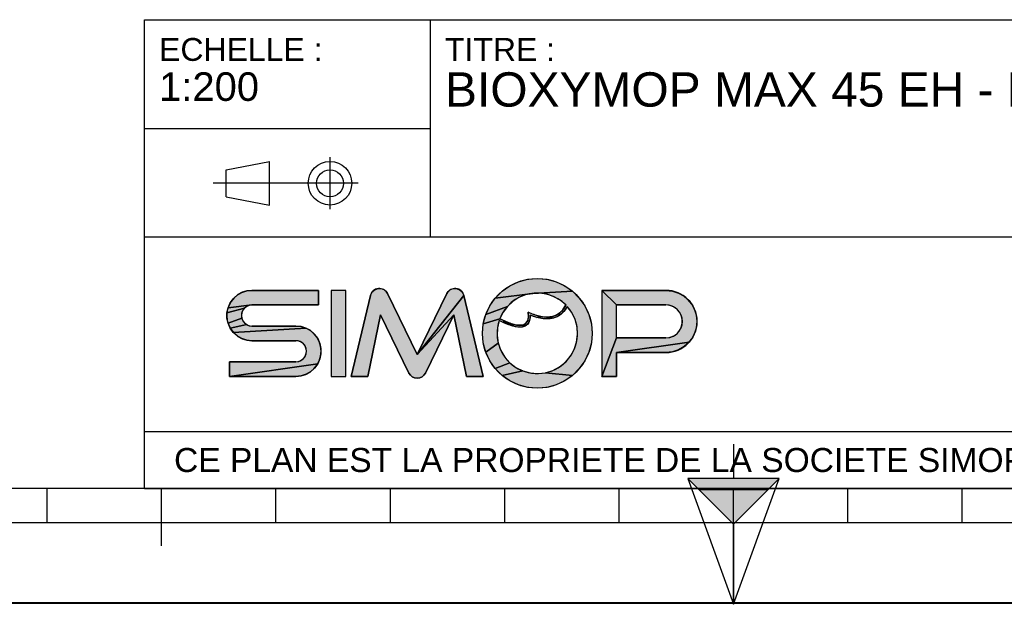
# Model space of a CAD drawing. Header units: millimetres. Extents: x 0 to 297, y 0 to 210.
# Tile 2 of 256: x 86 to 172, y 0 to 51. Entities that reach past the tile are written whole.
import ezdxf

# ---------------------------------------------------------------- set-up
doc = ezdxf.new("R2010")
doc.units = ezdxf.units.MM
doc.header["$LTSCALE"] = 16.335
doc.layers.get('0').update_dxf_attribs({"linetype": 'CONTINUOUS'})
doc.styles.get("Standard").update_dxf_attribs({"font": 'arial.ttf'})

# ---------------------------------------------------------------- blocks, each defined once
blk = doc.blocks.new('MARGEA4_BL0', base_point=(148.514, 105.014))
at = {"color": 7, "linetype": 'Continuous'}
for p, q in [((287.014, 10.014), (10.014, 10.014)), ((88.514, 7.014), (88.514, 10.014)), ((98.514, 5.014), (98.514, 10.014)), ((108.514, 7.014), (108.514, 10.014)), ((118.514, 7.014), (118.514, 10.014)), ((128.514, 7.014), (128.514, 10.014)), ((138.514, 7.014), (138.514, 10.014)), ((148.514, 0.014), (148.514, 10.014)), ((158.514, 7.014), (158.514, 10.014)), ((168.514, 7.014), (168.514, 10.014)), ((248.514, 7.014), (48.514, 7.014)), ((297.014, 0.014), (0.014, 0.014)), ((297.014, 0.014), (0.014, 0.014))]:
    blk.add_line(p, q, dxfattribs=at)
blk = doc.blocks.new('REPERE_ORIENTATION_BL1', base_point=(148.516, 6.898))
at = {"color": 7, "linetype": 'Continuous'}
for p, q in [((148.516, 13.898), (148.516, 10.898)), ((148.516, 6.898), (144.516, 10.898)), ((152.516, 10.898), (144.516, 10.898)), ((144.516, 10.898), (148.516, -0.102)), ((148.516, 6.898), (152.516, 10.898)), ((148.516, -0.102), (152.516, 10.898)), ((151.516, 9.898), (145.516, 9.898)), ((148.516, 6.898), (148.516, -0.102))]:
    blk.add_line(p, q, dxfattribs=at)
blk.add_solid([(144.516, 10.898), (148.516, 6.898), (152.516, 10.898)], dxfattribs=at)
blk = doc.blocks.new('ISO_BL3', base_point=(109.359, 36.711))
at = {"color": 2, "linetype": 'Continuous'}
for p, q in [((113.239, 34.434), (113.239, 38.988)), ((104.158, 37.894), (107.956, 38.612)), ((104.158, 35.528), (104.158, 37.894)), ((107.956, 34.81), (107.956, 38.612)), ((115.7, 36.711), (103.019, 36.711)), ((104.158, 35.528), (107.956, 34.81))]:
    blk.add_line(p, q, dxfattribs=at)
for radius in [1.901, 1.183]:
    blk.add_circle((113.239, 36.711), radius, dxfattribs=at)
blk = doc.blocks.new('LOGO-SIMOP-2009_BL4', base_point=(124.77, 23.589))
at = {"linetype": 'Continuous'}
for points in [[(131.363, 28.389), (132.197, 28.316), (133.005, 28.1), (133.763, 27.746), (134.449, 27.266), (130.961, 27.086), (127.686, 26.675), (128.278, 27.266), (128.963, 27.746), (129.722, 28.1), (130.53, 28.316)], [(105.954, 27.301), (106.412, 27.349), (112.22, 27.349), (112.22, 26.069), (106.412, 26.069), (104.319, 25.829), (104.507, 26.249), (104.777, 26.621), (105.119, 26.929), (105.517, 27.159)], [(117.578, 27.509), (117.792, 27.474), (117.99, 27.382), (118.155, 27.24), (118.276, 27.059), (120.86, 21.749), (124.06, 25.217), (121.579, 20.119), (121.455, 19.934), (121.284, 19.791), (121.08, 19.7), (120.86, 19.669), (120.639, 19.7), (120.436, 19.791), (120.265, 19.934), (120.141, 20.119), (117.66, 25.217), (116.54, 19.829), (115.1, 19.829), (116.778, 26.894), (116.857, 27.097), (116.987, 27.271), (117.16, 27.404), (117.362, 27.485)], [(123.927, 27.474), (124.142, 27.509), (124.358, 27.485), (124.56, 27.404), (124.732, 27.271), (124.863, 27.097), (124.941, 26.894), (120.86, 21.749), (123.444, 27.059), (123.565, 27.24), (123.73, 27.382)], [(124.06, 25.217), (120.86, 21.749), (124.941, 26.894), (126.62, 19.829), (125.18, 19.829)], [(129.751, 26.718), (129.215, 26.377), (128.749, 25.946), (126.853, 25.231), (127.207, 25.989), (127.686, 26.675), (130.961, 27.086), (130.34, 26.957)], [(131.596, 27.101), (130.961, 27.086), (134.449, 27.266), (135.04, 26.675), (135.52, 25.989), (135.874, 25.231), (136.091, 24.423), (136.163, 23.589), (136.091, 22.756), (135.874, 21.947), (135.52, 21.189), (135.04, 20.504), (134.449, 19.912), (132.075, 20.142), (132.717, 20.34), (133.309, 20.655), (133.83, 21.078), (134.262, 21.592), (134.588, 22.178), (134.798, 22.816), (134.882, 23.482), (134.838, 24.152), (134.668, 24.801), (134.378, 25.407), (133.978, 25.946), (133.719, 25.545), (133.436, 25.258), (133.098, 25.04), (132.731, 24.907), (132.159, 25.009), (132.592, 25.042), (132.968, 25.156), (133.314, 25.364), (133.6, 25.651), (133.861, 26.069), (133.375, 26.478), (132.823, 26.792), (132.224, 27.002)], [(138.292, 26.069), (137.012, 27.349), (142.612, 27.349), (143.177, 27.29), (143.718, 27.114), (144.211, 26.83), (144.633, 26.449), (144.967, 25.989), (145.199, 25.47), (145.317, 24.913), (145.317, 24.345), (145.199, 23.789), (144.967, 23.269), (144.633, 22.809), (138.292, 21.909), (138.292, 19.829), (137.012, 19.829), (138.292, 23.189), (142.612, 23.189), (142.956, 23.231), (143.281, 23.354), (143.567, 23.551), (143.797, 23.811), (143.958, 24.119), (144.041, 24.456), (144.041, 24.803), (143.958, 25.14), (143.797, 25.447), (143.567, 25.707), (143.281, 25.904), (142.956, 26.027), (142.612, 26.069)], [(105.952, 25.946), (105.761, 25.8), (104.224, 25.379), (104.319, 25.829), (106.412, 26.069), (106.174, 26.038)], [(128.368, 25.438), (128.084, 24.869), (126.636, 24.423), (126.853, 25.231), (128.749, 25.946)], [(105.523, 25.387), (105.492, 25.149), (105.523, 24.911), (104.319, 24.469), (104.224, 24.919), (104.224, 25.379), (105.761, 25.8), (105.615, 25.609)], [(131.146, 25.202), (131.682, 25.062), (131.315, 24.983), (130.744, 25.179), (130.717, 24.821), (130.631, 24.565), (130.48, 24.354), (130.273, 24.213), (130.001, 24.3), (130.178, 24.346), (130.347, 24.448), (130.481, 24.62), (130.552, 24.815), (130.583, 25.063), (130.563, 25.429)], [(132.159, 25.009), (132.731, 24.907), (132.312, 24.85), (131.842, 24.874), (131.315, 24.983), (131.682, 25.062)], [(105.761, 24.499), (105.952, 24.352), (104.507, 24.049), (104.319, 24.469), (105.523, 24.911), (105.615, 24.689)], [(110.717, 24.181), (111.155, 24.039), (104.777, 23.677), (104.507, 24.049), (105.952, 24.352), (106.174, 24.26), (106.412, 24.229), (110.26, 24.229)], [(128.084, 24.869), (128.432, 24.7), (128.441, 24.519), (128.029, 24.718), (127.876, 24.064), (127.849, 23.394), (127.95, 22.73), (126.853, 21.947), (126.636, 22.756), (126.563, 23.589), (126.636, 24.423)], [(128.738, 24.565), (129.026, 24.456), (129.312, 24.368), (129.161, 24.244), (128.799, 24.369), (128.441, 24.519), (128.432, 24.7)], [(129.788, 24.29), (130.001, 24.3), (130.273, 24.213), (130.034, 24.143), (129.77, 24.13), (129.472, 24.167), (129.161, 24.244), (129.312, 24.368), (129.552, 24.315)], [(111.553, 23.809), (111.895, 23.501), (112.165, 23.129), (112.352, 22.709), (112.448, 22.259), (112.448, 21.799), (112.352, 21.349), (112.165, 20.929), (104.452, 19.829), (104.452, 21.109), (110.26, 21.109), (110.498, 21.14), (110.72, 21.232), (110.91, 21.379), (111.057, 21.569), (111.148, 21.791), (111.18, 22.029), (111.148, 22.267), (111.057, 22.489), (110.91, 22.68), (110.72, 22.826), (110.498, 22.918), (110.26, 22.949), (106.412, 22.949), (105.954, 22.997), (105.517, 23.139), (105.119, 23.369), (104.777, 23.677), (111.155, 24.039)], [(128.175, 22.098), (128.516, 21.52), (128.961, 21.017), (127.686, 20.504), (127.207, 21.189), (126.853, 21.947), (127.95, 22.73)], [(143.177, 21.969), (142.612, 21.909), (138.292, 21.909), (144.633, 22.809), (144.211, 22.429), (143.718, 22.144)], [(110.717, 19.877), (110.26, 19.829), (104.452, 19.829), (112.165, 20.929), (111.895, 20.557), (111.553, 20.249), (111.155, 20.019)], [(129.493, 20.607), (130.093, 20.307), (128.278, 19.912), (127.686, 20.504), (128.961, 21.017)], [(131.408, 20.069), (132.075, 20.142), (134.449, 19.912), (133.763, 19.432), (133.005, 19.079), (132.197, 18.862), (131.363, 18.789), (130.53, 18.862), (129.722, 19.079), (128.963, 19.432), (128.278, 19.912), (130.093, 20.307), (130.739, 20.125)]]:
    blk.add_hatch(color=2, dxfattribs=at).paths.add_polyline_path(points)
at = {"color": 2, "linetype": 'Continuous'}
for p, q in [((128.278, 27.266), (128.963, 27.746)), ((128.963, 27.746), (129.722, 28.1)), ((129.722, 28.1), (130.53, 28.316)), ((130.53, 28.316), (131.363, 28.389)), ((131.363, 28.389), (132.197, 28.316)), ((132.197, 28.316), (133.005, 28.1)), ((133.005, 28.1), (133.763, 27.746)), ((133.763, 27.746), (134.449, 27.266)), ((104.777, 26.621), (105.119, 26.929)), ((105.119, 26.929), (105.517, 27.159)), ((105.517, 27.159), (105.954, 27.301)), ((105.954, 27.301), (106.412, 27.349)), ((116.778, 26.894), (116.857, 27.097)), ((116.857, 27.097), (116.987, 27.271)), ((116.987, 27.271), (117.16, 27.404)), ((117.16, 27.404), (117.362, 27.485)), ((117.362, 27.485), (117.578, 27.509)), ((117.578, 27.509), (117.792, 27.474)), ((117.792, 27.474), (117.99, 27.382)), ((117.99, 27.382), (118.155, 27.24)), ((118.155, 27.24), (118.276, 27.059)), ((124.941, 26.894), (120.86, 21.749)), ((123.444, 27.059), (123.565, 27.24)), ((123.565, 27.24), (123.73, 27.382)), ((123.73, 27.382), (123.927, 27.474)), ((123.927, 27.474), (124.142, 27.509)), ((124.142, 27.509), (124.358, 27.485)), ((124.358, 27.485), (124.56, 27.404)), ((124.56, 27.404), (124.732, 27.271)), ((124.732, 27.271), (124.863, 27.097)), ((124.863, 27.097), (124.941, 26.894)), ((127.686, 26.675), (128.278, 27.266)), ((130.961, 27.086), (127.686, 26.675)), ((129.751, 26.718), (129.215, 26.377)), ((130.34, 26.957), (129.751, 26.718)), ((130.961, 27.086), (130.34, 26.957)), ((134.449, 27.266), (130.961, 27.086)), ((131.596, 27.101), (130.961, 27.086)), ((132.224, 27.002), (131.596, 27.101)), ((132.823, 26.792), (132.224, 27.002)), ((133.375, 26.478), (132.823, 26.792)), ((134.449, 27.266), (135.04, 26.675)), ((138.292, 26.069), (137.012, 27.349)), ((142.612, 27.349), (143.177, 27.29)), ((143.177, 27.29), (143.718, 27.114)), ((143.718, 27.114), (144.211, 26.83)), ((144.211, 26.83), (144.633, 26.449)), ((104.319, 25.829), (104.507, 26.249)), ((106.412, 26.069), (104.319, 25.829)), ((104.507, 26.249), (104.777, 26.621)), ((105.952, 25.946), (105.761, 25.8)), ((106.174, 26.038), (105.952, 25.946)), ((106.412, 26.069), (106.174, 26.038)), ((126.853, 25.231), (127.207, 25.989)), ((128.749, 25.946), (126.853, 25.231)), ((127.207, 25.989), (127.686, 26.675)), ((128.749, 25.946), (128.368, 25.438)), ((129.215, 26.377), (128.749, 25.946)), ((133.861, 26.069), (133.375, 26.478)), ((133.6, 25.651), (133.861, 26.069)), ((133.978, 25.946), (133.719, 25.545)), ((134.378, 25.407), (133.978, 25.946)), ((135.04, 26.675), (135.52, 25.989)), ((135.52, 25.989), (135.874, 25.231)), ((142.956, 26.027), (142.612, 26.069)), ((143.281, 25.904), (142.956, 26.027)), ((143.567, 25.707), (143.281, 25.904)), ((144.633, 26.449), (144.967, 25.989)), ((144.967, 25.989), (145.199, 25.47)), ((104.224, 25.379), (104.319, 25.829)), ((105.761, 25.8), (104.224, 25.379)), ((104.224, 24.919), (104.224, 25.379)), ((105.523, 25.387), (105.492, 25.149)), ((105.492, 25.149), (105.523, 24.911)), ((105.615, 25.609), (105.523, 25.387)), ((105.761, 25.8), (105.615, 25.609)), ((124.06, 25.217), (120.86, 21.749)), ((126.636, 24.423), (126.853, 25.231)), ((128.368, 25.438), (128.084, 24.869)), ((130.552, 24.815), (130.583, 25.063)), ((130.583, 25.063), (130.563, 25.429)), ((130.563, 25.429), (131.146, 25.202)), ((130.744, 25.179), (130.717, 24.821)), ((131.315, 24.983), (130.744, 25.179)), ((131.146, 25.202), (131.682, 25.062)), ((131.682, 25.062), (131.315, 24.983)), ((131.842, 24.874), (131.315, 24.983)), ((131.682, 25.062), (132.159, 25.009)), ((132.159, 25.009), (132.592, 25.042)), ((132.731, 24.907), (132.159, 25.009)), ((132.592, 25.042), (132.968, 25.156)), ((133.098, 25.04), (132.731, 24.907)), ((132.968, 25.156), (133.314, 25.364)), ((133.436, 25.258), (133.098, 25.04)), ((133.314, 25.364), (133.6, 25.651)), ((133.719, 25.545), (133.436, 25.258)), ((134.668, 24.801), (134.378, 25.407)), ((135.874, 25.231), (136.091, 24.423)), ((143.797, 25.447), (143.567, 25.707)), ((143.958, 25.14), (143.797, 25.447)), ((144.041, 24.803), (143.958, 25.14)), ((145.199, 25.47), (145.317, 24.913)), ((104.319, 24.469), (104.224, 24.919)), ((105.523, 24.911), (104.319, 24.469)), ((104.507, 24.049), (104.319, 24.469)), ((105.952, 24.352), (104.507, 24.049)), ((105.523, 24.911), (105.615, 24.689)), ((105.615, 24.689), (105.761, 24.499)), ((105.761, 24.499), (105.952, 24.352)), ((105.952, 24.352), (106.174, 24.26)), ((106.174, 24.26), (106.412, 24.229)), ((110.26, 24.229), (110.717, 24.181)), ((110.717, 24.181), (111.155, 24.039)), ((126.563, 23.589), (126.636, 24.423)), ((128.084, 24.869), (126.636, 24.423)), ((128.029, 24.718), (127.876, 24.064)), ((128.441, 24.519), (128.029, 24.718)), ((128.084, 24.869), (128.432, 24.7)), ((128.432, 24.7), (128.738, 24.565)), ((128.432, 24.7), (128.441, 24.519)), ((128.799, 24.369), (128.441, 24.519)), ((128.738, 24.565), (129.026, 24.456)), ((129.161, 24.244), (128.799, 24.369)), ((129.026, 24.456), (129.312, 24.368)), ((129.312, 24.368), (129.161, 24.244)), ((129.472, 24.167), (129.161, 24.244)), ((129.312, 24.368), (129.552, 24.315)), ((129.77, 24.13), (129.472, 24.167)), ((129.552, 24.315), (129.788, 24.29)), ((130.034, 24.143), (129.77, 24.13)), ((129.788, 24.29), (130.001, 24.3)), ((130.001, 24.3), (130.178, 24.346)), ((130.273, 24.213), (130.001, 24.3)), ((130.273, 24.213), (130.034, 24.143)), ((130.178, 24.346), (130.347, 24.448)), ((130.48, 24.354), (130.273, 24.213)), ((130.347, 24.448), (130.481, 24.62)), ((130.631, 24.565), (130.48, 24.354)), ((130.481, 24.62), (130.552, 24.815)), ((130.717, 24.821), (130.631, 24.565)), ((132.312, 24.85), (131.842, 24.874)), ((132.731, 24.907), (132.312, 24.85)), ((134.838, 24.152), (134.668, 24.801)), ((134.882, 23.482), (134.838, 24.152)), ((136.091, 24.423), (136.163, 23.589)), ((143.797, 23.811), (143.958, 24.119)), ((143.958, 24.119), (144.041, 24.456)), ((144.041, 24.456), (144.041, 24.803)), ((145.317, 24.345), (145.199, 23.789)), ((145.317, 24.913), (145.317, 24.345)), ((104.777, 23.677), (104.507, 24.049)), ((111.155, 24.039), (104.777, 23.677)), ((105.119, 23.369), (104.777, 23.677)), ((105.517, 23.139), (105.119, 23.369)), ((111.155, 24.039), (111.553, 23.809)), ((111.553, 23.809), (111.895, 23.501)), ((111.895, 23.501), (112.165, 23.129)), ((126.636, 22.756), (126.563, 23.589)), ((127.876, 24.064), (127.849, 23.394)), ((127.849, 23.394), (127.95, 22.73)), ((134.798, 22.816), (134.882, 23.482)), ((136.163, 23.589), (136.091, 22.756)), ((142.956, 23.231), (143.281, 23.354)), ((143.281, 23.354), (143.567, 23.551)), ((143.567, 23.551), (143.797, 23.811)), ((144.967, 23.269), (144.633, 22.809)), ((145.199, 23.789), (144.967, 23.269)), ((105.954, 22.997), (105.517, 23.139)), ((106.412, 22.949), (105.954, 22.997)), ((110.498, 22.918), (110.26, 22.949)), ((110.72, 22.826), (110.498, 22.918)), ((110.91, 22.68), (110.72, 22.826)), ((111.057, 22.489), (110.91, 22.68)), ((111.148, 22.267), (111.057, 22.489)), ((112.165, 23.129), (112.352, 22.709)), ((112.352, 22.709), (112.448, 22.259)), ((126.853, 21.947), (126.636, 22.756)), ((127.95, 22.73), (126.853, 21.947)), ((127.95, 22.73), (128.175, 22.098)), ((134.588, 22.178), (134.798, 22.816)), ((136.091, 22.756), (135.874, 21.947)), ((138.292, 23.189), (137.012, 19.829)), ((144.633, 22.809), (138.292, 21.909)), ((142.612, 23.189), (142.956, 23.231)), ((144.211, 22.429), (143.718, 22.144)), ((144.633, 22.809), (144.211, 22.429)), ((110.91, 21.379), (111.057, 21.569)), ((111.057, 21.569), (111.148, 21.791)), ((111.18, 22.029), (111.148, 22.267)), ((111.148, 21.791), (111.18, 22.029)), ((112.448, 21.799), (112.352, 21.349)), ((112.448, 22.259), (112.448, 21.799)), ((127.207, 21.189), (126.853, 21.947)), ((128.175, 22.098), (128.516, 21.52)), ((133.83, 21.078), (134.262, 21.592)), ((134.262, 21.592), (134.588, 22.178)), ((135.874, 21.947), (135.52, 21.189)), ((143.177, 21.969), (142.612, 21.909)), ((143.718, 22.144), (143.177, 21.969)), ((112.165, 20.929), (104.452, 19.829)), ((110.26, 21.109), (110.498, 21.14)), ((110.498, 21.14), (110.72, 21.232)), ((110.72, 21.232), (110.91, 21.379)), ((112.165, 20.929), (111.895, 20.557)), ((112.352, 21.349), (112.165, 20.929)), ((127.686, 20.504), (127.207, 21.189)), ((128.961, 21.017), (127.686, 20.504)), ((128.516, 21.52), (128.961, 21.017)), ((128.961, 21.017), (129.493, 20.607)), ((133.309, 20.655), (133.83, 21.078)), ((135.52, 21.189), (135.04, 20.504)), ((110.717, 19.877), (110.26, 19.829)), ((111.155, 20.019), (110.717, 19.877)), ((111.553, 20.249), (111.155, 20.019)), ((111.895, 20.557), (111.553, 20.249)), ((120.265, 19.934), (120.141, 20.119)), ((120.436, 19.791), (120.265, 19.934)), ((121.455, 19.934), (121.284, 19.791)), ((121.579, 20.119), (121.455, 19.934)), ((128.278, 19.912), (127.686, 20.504)), ((130.093, 20.307), (128.278, 19.912)), ((128.963, 19.432), (128.278, 19.912)), ((129.493, 20.607), (130.093, 20.307)), ((130.093, 20.307), (130.739, 20.125)), ((130.739, 20.125), (131.408, 20.069)), ((131.408, 20.069), (132.075, 20.142)), ((132.075, 20.142), (132.717, 20.34)), ((134.449, 19.912), (132.075, 20.142)), ((132.717, 20.34), (133.309, 20.655)), ((134.449, 19.912), (133.763, 19.432)), ((135.04, 20.504), (134.449, 19.912)), ((120.639, 19.7), (120.436, 19.791)), ((120.86, 19.669), (120.639, 19.7)), ((121.08, 19.7), (120.86, 19.669)), ((121.284, 19.791), (121.08, 19.7)), ((129.722, 19.079), (128.963, 19.432)), ((130.53, 18.862), (129.722, 19.079)), ((133.005, 19.079), (132.197, 18.862)), ((133.763, 19.432), (133.005, 19.079)), ((131.363, 18.789), (130.53, 18.862)), ((132.197, 18.862), (131.363, 18.789))]:
    blk.add_line(p, q, dxfattribs=at)
at = {"color": 7, "linetype": 'Continuous'}
for p, q in [((112.22, 27.349), (106.412, 27.349)), ((112.22, 26.069), (112.22, 27.349)), ((113.34, 27.349), (113.34, 19.829)), ((114.62, 27.349), (113.34, 27.349)), ((114.62, 19.829), (114.62, 27.349)), ((116.778, 26.894), (115.1, 19.829)), ((120.86, 21.749), (118.276, 27.059)), ((123.444, 27.059), (120.86, 21.749)), ((126.62, 19.829), (124.941, 26.894)), ((142.612, 27.349), (137.012, 27.349)), ((137.012, 27.349), (137.012, 19.829)), ((106.412, 26.069), (112.22, 26.069)), ((138.292, 26.069), (142.612, 26.069)), ((138.292, 23.189), (138.292, 26.069)), ((116.54, 19.829), (117.66, 25.217)), ((117.66, 25.217), (120.141, 20.119)), ((121.579, 20.119), (124.06, 25.217)), ((124.06, 25.217), (125.18, 19.829)), ((110.26, 24.229), (106.412, 24.229)), ((106.412, 22.949), (110.26, 22.949)), ((142.612, 23.189), (138.292, 23.189)), ((138.292, 21.909), (142.612, 21.909)), ((138.292, 19.829), (138.292, 21.909)), ((104.452, 21.109), (104.452, 19.829)), ((110.26, 21.109), (104.452, 21.109)), ((104.452, 19.829), (110.26, 19.829)), ((113.34, 19.829), (114.62, 19.829)), ((115.1, 19.829), (116.54, 19.829)), ((125.18, 19.829), (126.62, 19.829)), ((137.012, 19.829), (138.292, 19.829))]:
    blk.add_line(p, q, dxfattribs=at)
at = {"color": 2, "linetype": 'Continuous'}
for points in [[(131.363, 28.389), (132.197, 28.316), (133.005, 28.1), (133.763, 27.746), (134.449, 27.266), (130.961, 27.086), (127.686, 26.675), (128.278, 27.266), (128.963, 27.746), (129.722, 28.1), (130.53, 28.316), (131.363, 28.389)], [(105.954, 27.301), (106.412, 27.349), (112.22, 27.349), (112.22, 26.069), (106.412, 26.069), (104.319, 25.829), (104.507, 26.249), (104.777, 26.621), (105.119, 26.929), (105.517, 27.159), (105.954, 27.301)], [(117.578, 27.509), (117.792, 27.474), (117.99, 27.382), (118.155, 27.24), (118.276, 27.059), (120.86, 21.749), (124.06, 25.217), (121.579, 20.119), (121.455, 19.934), (121.284, 19.791), (121.08, 19.7), (120.86, 19.669), (120.639, 19.7), (120.436, 19.791), (120.265, 19.934), (120.141, 20.119), (117.66, 25.217), (116.54, 19.829), (115.1, 19.829), (116.778, 26.894), (116.857, 27.097), (116.987, 27.271), (117.16, 27.404), (117.362, 27.485), (117.578, 27.509)], [(123.927, 27.474), (124.142, 27.509), (124.358, 27.485), (124.56, 27.404), (124.732, 27.271), (124.863, 27.097), (124.941, 26.894), (120.86, 21.749), (123.444, 27.059), (123.565, 27.24), (123.73, 27.382), (123.927, 27.474)], [(124.06, 25.217), (120.86, 21.749), (124.941, 26.894), (126.62, 19.829), (125.18, 19.829), (124.06, 25.217)], [(129.751, 26.718), (129.215, 26.377), (128.749, 25.946), (126.853, 25.231), (127.207, 25.989), (127.686, 26.675), (130.961, 27.086), (130.34, 26.957), (129.751, 26.718)], [(131.596, 27.101), (130.961, 27.086), (134.449, 27.266), (135.04, 26.675), (135.52, 25.989), (135.874, 25.231), (136.091, 24.423), (136.163, 23.589), (136.091, 22.756), (135.874, 21.947), (135.52, 21.189), (135.04, 20.504), (134.449, 19.912), (132.075, 20.142), (132.717, 20.34), (133.309, 20.655), (133.83, 21.078), (134.262, 21.592), (134.588, 22.178), (134.798, 22.816), (134.882, 23.482), (134.838, 24.152), (134.668, 24.801), (134.378, 25.407), (133.978, 25.946), (133.719, 25.545), (133.436, 25.258), (133.098, 25.04), (132.731, 24.907), (132.159, 25.009), (132.592, 25.042), (132.968, 25.156), (133.314, 25.364), (133.6, 25.651), (133.861, 26.069), (133.375, 26.478), (132.823, 26.792), (132.224, 27.002), (131.596, 27.101)], [(138.292, 26.069), (137.012, 27.349), (142.612, 27.349), (143.177, 27.29), (143.718, 27.114), (144.211, 26.83), (144.633, 26.449), (144.967, 25.989), (145.199, 25.47), (145.317, 24.913), (145.317, 24.345), (145.199, 23.789), (144.967, 23.269), (144.633, 22.809), (138.292, 21.909), (138.292, 19.829), (137.012, 19.829), (138.292, 23.189), (142.612, 23.189), (142.956, 23.231), (143.281, 23.354), (143.567, 23.551), (143.797, 23.811), (143.958, 24.119), (144.041, 24.456), (144.041, 24.803), (143.958, 25.14), (143.797, 25.447), (143.567, 25.707), (143.281, 25.904), (142.956, 26.027), (142.612, 26.069), (138.292, 26.069)], [(105.952, 25.946), (105.761, 25.8), (104.224, 25.379), (104.319, 25.829), (106.412, 26.069), (106.174, 26.038), (105.952, 25.946)], [(128.368, 25.438), (128.084, 24.869), (126.636, 24.423), (126.853, 25.231), (128.749, 25.946), (128.368, 25.438)], [(105.523, 25.387), (105.492, 25.149), (105.523, 24.911), (104.319, 24.469), (104.224, 24.919), (104.224, 25.379), (105.761, 25.8), (105.615, 25.609), (105.523, 25.387)], [(131.146, 25.202), (131.682, 25.062), (131.315, 24.983), (130.744, 25.179), (130.717, 24.821), (130.631, 24.565), (130.48, 24.354), (130.273, 24.213), (130.001, 24.3), (130.178, 24.346), (130.347, 24.448), (130.481, 24.62), (130.552, 24.815), (130.583, 25.063), (130.563, 25.429), (131.146, 25.202)], [(132.159, 25.009), (132.731, 24.907), (132.312, 24.85), (131.842, 24.874), (131.315, 24.983), (131.682, 25.062), (132.159, 25.009)], [(105.761, 24.499), (105.952, 24.352), (104.507, 24.049), (104.319, 24.469), (105.523, 24.911), (105.615, 24.689), (105.761, 24.499)], [(110.717, 24.181), (111.155, 24.039), (104.777, 23.677), (104.507, 24.049), (105.952, 24.352), (106.174, 24.26), (106.412, 24.229), (110.26, 24.229), (110.717, 24.181)], [(128.084, 24.869), (128.432, 24.7), (128.441, 24.519), (128.029, 24.718), (127.876, 24.064), (127.849, 23.394), (127.95, 22.73), (126.853, 21.947), (126.636, 22.756), (126.563, 23.589), (126.636, 24.423), (128.084, 24.869)], [(128.738, 24.565), (129.026, 24.456), (129.312, 24.368), (129.161, 24.244), (128.799, 24.369), (128.441, 24.519), (128.432, 24.7), (128.738, 24.565)], [(129.788, 24.29), (130.001, 24.3), (130.273, 24.213), (130.034, 24.143), (129.77, 24.13), (129.472, 24.167), (129.161, 24.244), (129.312, 24.368), (129.552, 24.315), (129.788, 24.29)], [(111.553, 23.809), (111.895, 23.501), (112.165, 23.129), (112.352, 22.709), (112.448, 22.259), (112.448, 21.799), (112.352, 21.349), (112.165, 20.929), (104.452, 19.829), (104.452, 21.109), (110.26, 21.109), (110.498, 21.14), (110.72, 21.232), (110.91, 21.379), (111.057, 21.569), (111.148, 21.791), (111.18, 22.029), (111.148, 22.267), (111.057, 22.489), (110.91, 22.68), (110.72, 22.826), (110.498, 22.918), (110.26, 22.949), (106.412, 22.949), (105.954, 22.997), (105.517, 23.139), (105.119, 23.369), (104.777, 23.677), (111.155, 24.039), (111.553, 23.809)], [(128.175, 22.098), (128.516, 21.52), (128.961, 21.017), (127.686, 20.504), (127.207, 21.189), (126.853, 21.947), (127.95, 22.73), (128.175, 22.098)], [(143.177, 21.969), (142.612, 21.909), (138.292, 21.909), (144.633, 22.809), (144.211, 22.429), (143.718, 22.144), (143.177, 21.969)], [(110.717, 19.877), (110.26, 19.829), (104.452, 19.829), (112.165, 20.929), (111.895, 20.557), (111.553, 20.249), (111.155, 20.019), (110.717, 19.877)], [(129.493, 20.607), (130.093, 20.307), (128.278, 19.912), (127.686, 20.504), (128.961, 21.017), (129.493, 20.607)], [(131.408, 20.069), (132.075, 20.142), (134.449, 19.912), (133.763, 19.432), (133.005, 19.079), (132.197, 18.862), (131.363, 18.789), (130.53, 18.862), (129.722, 19.079), (128.963, 19.432), (128.278, 19.912), (130.093, 20.307), (130.739, 20.125), (131.408, 20.069)]]:
    blk.add_lwpolyline(points, dxfattribs=at)
at = {"color": 7, "linetype": 'Continuous'}
blk.add_circle((131.363, 23.589), 4.8, dxfattribs=at)
for centre, radius, start, end in [((106.412, 25.149), 2.2, 90, 270), ((117.556, 26.709), 0.8, 25.94945, 166.63548), ((124.163, 26.709), 0.8, 13.36452, 154.05055), ((131.363, 23.589), 3.52, 44.79283, 158.67631), ((142.612, 24.629), 2.72, 270, 90), ((106.412, 25.149), 0.92, 90, 270), ((131.363, 23.589), 3.52, 161.30052, 42.02671), ((142.612, 24.629), 1.44, 270, 90), ((110.26, 22.029), 2.2, 270, 90), ((110.26, 22.029), 0.92, 270, 90), ((120.86, 20.469), 0.8, 205.94945, 334.05055)]:
    blk.add_arc(centre, radius, start, end, dxfattribs=at)
blk.add_open_spline([(133.861, 26.069), (133.691, 25.725), (133.278, 25.242), (132.495, 24.966), (131.587, 25.038), (130.914, 25.273), (130.563, 25.429)], degree=3, dxfattribs=at)
for points, knots in [([(133.978, 25.946), (133.742, 25.491), (133.106, 24.892), (131.957, 24.786), (131.132, 25.023), (130.744, 25.179)], [0, 0, 0, 0, 0.345264, 0.703638, 1, 1, 1, 1]), ([(130.744, 25.179), (130.749, 25.009), (130.71, 24.645), (130.441, 24.241), (129.948, 24.097), (129.39, 24.163), (128.75, 24.373), (128.275, 24.593), (128.029, 24.718)], [0, 0, 0, 0, 0.118516, 0.29564, 0.472763, 0.649887, 0.82701, 1, 1, 1, 1]), ([(130.563, 25.429), (130.59, 25.221), (130.59, 24.88), (130.467, 24.544), (130.244, 24.35), (129.836, 24.25), (129.149, 24.376), (128.458, 24.678), (128.084, 24.869)], [0, 0, 0, 0, 0.125, 0.25, 0.375, 0.5, 0.75, 1, 1, 1, 1])]:
    blk.add_open_spline(points, degree=3, knots=knots, dxfattribs=at)
at = {"color": 2, "linetype": 'Continuous'}
for points in [[(113.34, 19.829), (113.34, 27.349), (114.62, 19.829), (114.62, 27.349)], [(138.292, 23.189), (137.012, 19.829), (138.292, 26.069), (137.012, 27.349)]]:
    blk.add_solid(points, dxfattribs=at)
blk = doc.blocks.new('*T6')
at = {"color": 2, "linetype": 'Continuous'}
for p, q in [((0, 0), (0, 41)), ((0, 41), (190, 41)), ((25, 22), (25, 41)), ((170, 5), (170, 41)), ((190, 0), (190, 41)), ((0, 31.5), (25, 31.5)), ((0, 22), (190, 22)), ((110, 5), (110, 22)), ((170, 15), (190, 15)), ((0, 5), (190, 5)), ((0, 0), (190, 0))]:
    blk.add_line(p, q, dxfattribs=at)
at = {"color": 5, "linetype": 'Continuous', "line_spacing_factor": 0.9}
for s, insert, char_height, width, attachment_point in [('ECHELLE :\\P\\H2.5;1:200', (1.28, 39.4), 2, 28.52045, 1), ('TITRE :\\P\\H3.0;BIOXYMOP MAX 45 EH - DV19\\P\\H2.0; \\P \\P ', (26.28, 39.4), 2, 118.99628, 1), ('A4', (180, 34), 5, 17.0632, 2), ('REFERENCE PRODUIT :\\P\\H3.0;BIOXYMOP6346/45-19', (111.28, 20.4), 2, 87.01115, 1), ('FR', (180, 20), 3, 11.15242, 2), ('FOLIO :  \\P\\H3.0;1/1', (180, 12.812), 1.5, 17.19703, 2), ('CE PLAN EST LA PROPRIETE DE LA SOCIETE SIMOP ET NE PEUT ETRE REPRODUIT OU COMMUNIQUE SANS SON AUTORISATION', (95, 3.55), 2.1, 368.8974, 2)]:
    blk.add_mtext(s, dxfattribs=dict(at, insert=insert, char_height=char_height, width=width, attachment_point=attachment_point))

msp = doc.modelspace()

# ---------------------------------------------------------------- linework, layer by layer
at = {"color": 7, "linetype": 'Continuous'}
msp.add_line((0, 0), (297, 0), dxfattribs=at)

# ---------------------------------------------------------------- block references
at = {"color": 2, "linetype": 'Continuous'}
for name, p in [('MARGEA4_BL0', (148.514, 105.014)), ('ISO_BL3', (109.359, 36.711)), ('LOGO-SIMOP-2009_BL4', (124.77, 23.589)), ('REPERE_ORIENTATION_BL1', (148.516, 6.898))]:
    msp.add_blockref(name, p, dxfattribs=at)
msp.add_blockref('*T6', (97.014, 10.014))

doc.saveas('drawing.dxf')
